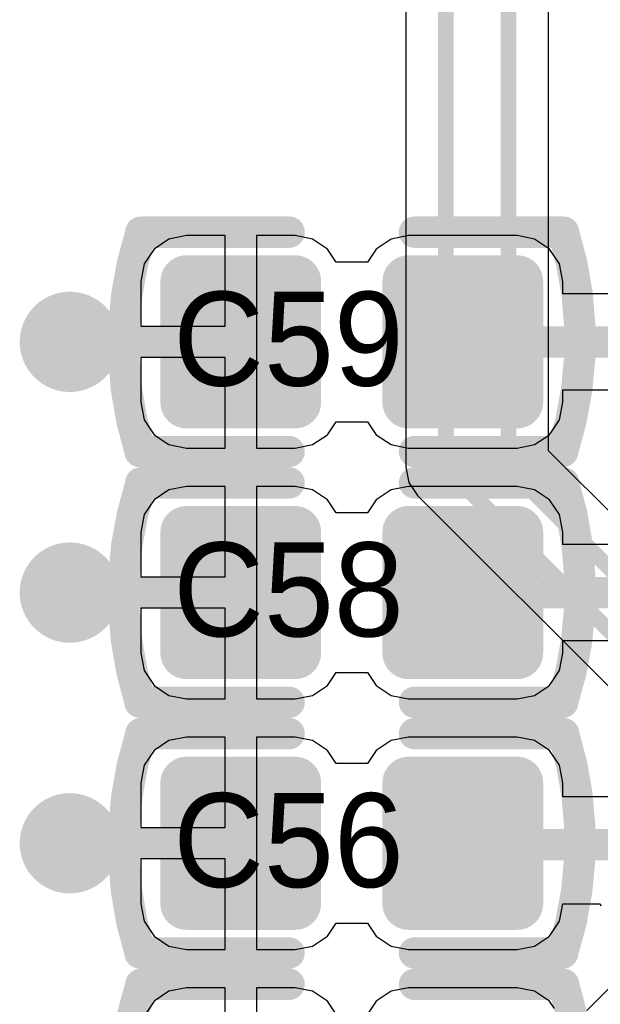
# Model space of a CAD drawing. Header units: millimetres. Extents: x 1.4 to 10.4, y 0 to 10.9.
# Tile 47 of 177: x 4.464 to 4.649, y 3.404 to 3.718. Entities that reach past the tile are written whole.
import ezdxf

# ---------------------------------------------------------------- set-up
doc = ezdxf.new("R2010")
doc.units = ezdxf.units.MM
doc.header["$MEASUREMENT"] = 0
for name, color, linetype in [('BottomLayer', 5, 'Continuous'), ('DrillDrawing', 1, 'Continuous'), ('DrillGuide', 244, 'Continuous'), ('InternalPlane2', 16, 'Continuous'), ('Mechanical31', 56, 'Continuous'), ('MultiLayer', 9, 'Continuous'), ('TopLayer', 1, 'Continuous'), ('TopOverlay', 2, 'Continuous'), ('TopPaste', 8, 'Continuous'), ('TopSolder', 216, 'Continuous')]:
    doc.layers.add(name, color=color, linetype=linetype)

msp = doc.modelspace()

# ---------------------------------------------------------------- linework, layer by layer
at = {"layer": 'BottomLayer'}
for p, q in [((4.58726, 3.86946), (4.58726, 3.575)), ((4.63274, 3.58028), (4.63274, 3.84946)), ((4.69528, 3.51774), (4.63274, 3.58028)), ((4.58726, 3.575), (4.58725, 3.575)), ((4.58725, 3.575), (4.58726, 3.575)), ((4.58726, 3.575), (4.58823, 3.57012)), ((4.58823, 3.57012), (4.59099, 3.56599)), ((4.59099, 3.56599), (4.65726, 3.49972))]:
    msp.add_line(p, q, dxfattribs=at)
at = {"layer": 'BottomLayer', "const_width": 0.005}
for points in [[(4.6, 3.575), (4.6, 3.885)], [(4.62, 3.575), (4.62, 3.865)], [(4.6, 3.575), (4.67, 3.505)], [(4.62, 3.575), (4.69, 3.505)]]:
    msp.add_lwpolyline(points, dxfattribs=at)
at = {"layer": 'BottomLayer'}
for points, const_width in [([(4.474, 3.615, 1), (4.486, 3.615, 1)], 0.012), ([(4.59875, 3.575, 1), (4.60125, 3.575, 1)], 0.0025), ([(4.59875, 3.575, 1), (4.60125, 3.575, 1)], 0.0025), ([(4.61875, 3.575, 1), (4.62125, 3.575, 1)], 0.0025), ([(4.61875, 3.575, 1), (4.62125, 3.575, 1)], 0.0025), ([(4.474, 3.535, 1), (4.486, 3.535, 1)], 0.012), ([(4.474, 3.455, 1), (4.486, 3.455, 1)], 0.012)]:
    msp.add_lwpolyline(points, format="xyb", close=True, dxfattribs=dict(at, const_width=const_width))
at = {"layer": 'DrillDrawing', "const_width": 0.006}
for points in [[(4.477, 3.615, 1), (4.483, 3.615, 1)], [(4.477, 3.535, 1), (4.483, 3.535, 1)], [(4.477, 3.455, 1), (4.483, 3.455, 1)]]:
    msp.add_lwpolyline(points, format="xyb", close=True, dxfattribs=at)
at = {"layer": 'DrillGuide', "const_width": 0.006}
for points in [[(4.477, 3.615, 1), (4.483, 3.615, 1)], [(4.477, 3.535, 1), (4.483, 3.535, 1)], [(4.477, 3.455, 1), (4.483, 3.455, 1)]]:
    msp.add_lwpolyline(points, format="xyb", close=True, dxfattribs=at)
at = {"layer": 'InternalPlane2', "const_width": 0.016}
for points in [[(4.472, 3.615, 1), (4.488, 3.615, 1)], [(4.472, 3.535, 1), (4.488, 3.535, 1)], [(4.472, 3.455, 1), (4.488, 3.455, 1)]]:
    msp.add_lwpolyline(points, format="xyb", close=True, dxfattribs=at)
at = {"layer": 'MultiLayer', "const_width": 0.012}
for points in [[(4.474, 3.615, 1), (4.486, 3.615, 1)], [(4.474, 3.535, 1), (4.486, 3.535, 1)], [(4.474, 3.455, 1), (4.486, 3.455, 1)]]:
    msp.add_lwpolyline(points, format="xyb", close=True, dxfattribs=at)
at = {"layer": 'TopLayer'}
for p, q in [((4.51165, 3.64779), (4.50691, 3.64462)), ((4.51724, 3.6489), (4.51165, 3.64779)), ((4.52957, 3.6489), (4.51724, 3.6489)), ((4.52957, 3.62), (4.52957, 3.6489)), ((4.55189, 3.6489), (4.53957, 3.6489)), ((4.53957, 3.6489), (4.53957, 3.615)), ((4.55748, 3.64779), (4.55189, 3.6489)), ((4.56222, 3.64462), (4.55748, 3.64779)), ((4.58252, 3.64779), (4.57778, 3.64462)), ((4.58811, 3.6489), (4.58252, 3.64779)), ((4.62276, 3.6489), (4.58811, 3.6489)), ((4.62835, 3.64779), (4.62276, 3.6489)), ((4.63309, 3.64462), (4.62835, 3.64779)), ((4.50691, 3.64462), (4.50374, 3.63988)), ((4.565, 3.64047), (4.56222, 3.64462)), ((4.57778, 3.64462), (4.575, 3.64047)), ((4.63626, 3.63988), (4.63309, 3.64462)), ((4.50374, 3.63988), (4.50263, 3.63429)), ((4.575, 3.64047), (4.565, 3.64047)), ((4.63737, 3.63429), (4.63626, 3.63988)), ((4.50263, 3.63429), (4.50263, 3.62)), ((4.63737, 3.63029), (4.63737, 3.63429)), ((4.66465, 3.63029), (4.63737, 3.63029)), ((4.50263, 3.62), (4.52957, 3.62)), ((4.53957, 3.615), (4.53957, 3.5811)), ((4.52957, 3.61), (4.50263, 3.61)), ((4.50263, 3.61), (4.50263, 3.59571)), ((4.52957, 3.5811), (4.52957, 3.61)), ((4.63737, 3.59571), (4.63737, 3.59971)), ((4.63737, 3.59971), (4.66202, 3.59971)), ((4.50263, 3.59571), (4.50374, 3.59012)), ((4.63626, 3.59012), (4.63737, 3.59571)), ((4.50374, 3.59012), (4.50691, 3.58538)), ((4.56222, 3.58538), (4.565, 3.58953)), ((4.565, 3.58953), (4.575, 3.58953)), ((4.575, 3.58953), (4.57778, 3.58538)), ((4.63309, 3.58538), (4.63626, 3.59012)), ((4.50691, 3.58538), (4.51165, 3.58221)), ((4.55748, 3.58221), (4.56222, 3.58538)), ((4.57778, 3.58538), (4.58252, 3.58221)), ((4.62835, 3.58221), (4.63309, 3.58538)), ((4.51165, 3.58221), (4.51724, 3.5811)), ((4.55189, 3.5811), (4.55748, 3.58221)), ((4.58252, 3.58221), (4.58811, 3.5811)), ((4.62276, 3.5811), (4.62835, 3.58221)), ((4.51724, 3.5811), (4.52957, 3.5811)), ((4.53957, 3.5811), (4.55189, 3.5811)), ((4.58811, 3.5811), (4.62276, 3.5811)), ((4.51165, 3.56779), (4.50691, 3.56462)), ((4.51724, 3.5689), (4.51165, 3.56779)), ((4.52957, 3.5689), (4.51724, 3.5689)), ((4.52957, 3.54), (4.52957, 3.5689)), ((4.55189, 3.5689), (4.53957, 3.5689)), ((4.53957, 3.5689), (4.53957, 3.535)), ((4.55748, 3.56779), (4.55189, 3.5689)), ((4.56222, 3.56462), (4.55748, 3.56779)), ((4.58252, 3.56779), (4.57778, 3.56462)), ((4.58811, 3.5689), (4.58252, 3.56779)), ((4.62276, 3.5689), (4.58811, 3.5689)), ((4.62835, 3.56779), (4.62276, 3.5689)), ((4.63309, 3.56462), (4.62835, 3.56779)), ((4.50691, 3.56462), (4.50374, 3.55988)), ((4.565, 3.56047), (4.56222, 3.56462)), ((4.57778, 3.56462), (4.575, 3.56047)), ((4.63626, 3.55988), (4.63309, 3.56462)), ((4.50374, 3.55988), (4.50263, 3.55429)), ((4.575, 3.56047), (4.565, 3.56047)), ((4.63737, 3.55429), (4.63626, 3.55988)), ((4.50263, 3.55429), (4.50263, 3.54)), ((4.63737, 3.55029), (4.63737, 3.55429)), ((4.66202, 3.55029), (4.63737, 3.55029)), ((4.50263, 3.54), (4.52957, 3.54)), ((4.53957, 3.535), (4.53957, 3.5011)), ((4.52957, 3.53), (4.50263, 3.53)), ((4.50263, 3.53), (4.50263, 3.51571)), ((4.52957, 3.5011), (4.52957, 3.53)), ((4.63737, 3.51571), (4.63737, 3.51971)), ((4.63737, 3.51971), (4.66465, 3.51971)), ((4.50263, 3.51571), (4.50374, 3.51012)), ((4.63626, 3.51012), (4.63737, 3.51571)), ((4.50374, 3.51012), (4.50691, 3.50538)), ((4.56222, 3.50538), (4.565, 3.50953)), ((4.565, 3.50953), (4.575, 3.50953)), ((4.575, 3.50953), (4.57778, 3.50538)), ((4.63309, 3.50538), (4.63626, 3.51012)), ((4.50691, 3.50538), (4.51165, 3.50221)), ((4.55748, 3.50221), (4.56222, 3.50538)), ((4.57778, 3.50538), (4.58252, 3.50221)), ((4.62835, 3.50221), (4.63309, 3.50538)), ((4.51165, 3.50221), (4.51724, 3.5011)), ((4.51724, 3.5011), (4.52957, 3.5011)), ((4.53957, 3.5011), (4.55189, 3.5011)), ((4.55189, 3.5011), (4.55748, 3.50221)), ((4.58252, 3.50221), (4.58811, 3.5011)), ((4.58811, 3.5011), (4.62276, 3.5011)), ((4.62276, 3.5011), (4.62835, 3.50221)), ((4.51165, 3.48779), (4.50691, 3.48462)), ((4.51724, 3.4889), (4.51165, 3.48779)), ((4.52957, 3.4889), (4.51724, 3.4889)), ((4.52957, 3.46), (4.52957, 3.4889)), ((4.55189, 3.4889), (4.53957, 3.4889)), ((4.53957, 3.4889), (4.53957, 3.455)), ((4.55748, 3.48779), (4.55189, 3.4889)), ((4.56222, 3.48462), (4.55748, 3.48779)), ((4.58252, 3.48779), (4.57778, 3.48462)), ((4.58811, 3.4889), (4.58252, 3.48779)), ((4.62276, 3.4889), (4.58811, 3.4889)), ((4.62835, 3.48779), (4.62276, 3.4889)), ((4.63309, 3.48462), (4.62835, 3.48779)), ((4.50691, 3.48462), (4.50374, 3.47988)), ((4.565, 3.48047), (4.56222, 3.48462)), ((4.57778, 3.48462), (4.575, 3.48047)), ((4.63626, 3.47988), (4.63309, 3.48462)), ((4.50374, 3.47988), (4.50263, 3.47429)), ((4.575, 3.48047), (4.565, 3.48047)), ((4.63737, 3.47429), (4.63626, 3.47988)), ((4.50263, 3.47429), (4.50263, 3.46)), ((4.63737, 3.46982), (4.63737, 3.47429)), ((4.70028, 3.46982), (4.63737, 3.46982)), ((4.50263, 3.46), (4.52957, 3.46)), ((4.53957, 3.455), (4.53957, 3.4211)), ((4.52957, 3.45), (4.50263, 3.45)), ((4.50263, 3.45), (4.50263, 3.43571)), ((4.52957, 3.4211), (4.52957, 3.45)), ((4.50263, 3.43571), (4.50374, 3.43012)), ((4.63626, 3.43012), (4.63736, 3.43567)), ((4.63736, 3.43567), (4.6375, 3.43571)), ((4.6375, 3.43571), (4.64903, 3.43571)), ((4.64903, 3.43571), (4.64961, 3.435)), ((4.50374, 3.43012), (4.50691, 3.42538)), ((4.56222, 3.42538), (4.565, 3.42953)), ((4.565, 3.42953), (4.575, 3.42953)), ((4.575, 3.42953), (4.57778, 3.42538)), ((4.63309, 3.42538), (4.63626, 3.43012)), ((4.50691, 3.42538), (4.51165, 3.42221)), ((4.55748, 3.42221), (4.56222, 3.42538)), ((4.57778, 3.42538), (4.58252, 3.42221)), ((4.62835, 3.42221), (4.63309, 3.42538)), ((4.51165, 3.42221), (4.51724, 3.4211)), ((4.55189, 3.4211), (4.55748, 3.42221)), ((4.58252, 3.42221), (4.58811, 3.4211)), ((4.62276, 3.4211), (4.62835, 3.42221)), ((4.51724, 3.4211), (4.52957, 3.4211)), ((4.53957, 3.4211), (4.55189, 3.4211)), ((4.58811, 3.4211), (4.62276, 3.4211)), ((4.65633, 3.41296), (4.64499, 3.40162)), ((4.51724, 3.4089), (4.51165, 3.40779)), ((4.52957, 3.4089), (4.51724, 3.4089)), ((4.52957, 3.38), (4.52957, 3.4089)), ((4.55189, 3.4089), (4.53957, 3.4089)), ((4.53957, 3.4089), (4.53957, 3.375)), ((4.55748, 3.40779), (4.55189, 3.4089)), ((4.58811, 3.4089), (4.58252, 3.40779)), ((4.62276, 3.4089), (4.58811, 3.4089)), ((4.62835, 3.40779), (4.62276, 3.4089)), ((4.51165, 3.40779), (4.50691, 3.40462)), ((4.56222, 3.40462), (4.55748, 3.40779)), ((4.58252, 3.40779), (4.57778, 3.40462)), ((4.63309, 3.40462), (4.62835, 3.40779)), ((4.50691, 3.40462), (4.50374, 3.39988)), ((4.565, 3.40047), (4.56222, 3.40462)), ((4.57778, 3.40462), (4.575, 3.40047)), ((4.63468, 3.40224), (4.63309, 3.40462))]:
    msp.add_line(p, q, dxfattribs=at)
for points, const_width in [([(4.51508, 3.63429, 1), (4.51941, 3.63429, 1)], 0.00433), ([(4.54972, 3.63429, 1), (4.55405, 3.63429, 1)], 0.00433), ([(4.58594, 3.63429, 1), (4.59028, 3.63429, 1)], 0.00433), ([(4.62059, 3.63429, 1), (4.62492, 3.63429, 1)], 0.00433), ([(4.474, 3.615, 1), (4.486, 3.615, 1)], 0.012), ([(4.4775, 3.615, 1), (4.4825, 3.615, 1)], 0.005), ([(4.53207, 3.615, 1), (4.53707, 3.615, 1)], 0.005), ([(4.60293, 3.615, 1), (4.60793, 3.615, 1)], 0.005), ([(4.51508, 3.59571, 1), (4.51941, 3.59571, 1)], 0.00433), ([(4.54972, 3.59571, 1), (4.55405, 3.59571, 1)], 0.00433), ([(4.58594, 3.59571, 1), (4.59028, 3.59571, 1)], 0.00433), ([(4.62059, 3.59571, 1), (4.62492, 3.59571, 1)], 0.00433), ([(4.51508, 3.55429, 1), (4.51941, 3.55429, 1)], 0.00433), ([(4.54972, 3.55429, 1), (4.55405, 3.55429, 1)], 0.00433), ([(4.58594, 3.55429, 1), (4.59028, 3.55429, 1)], 0.00433), ([(4.62059, 3.55429, 1), (4.62492, 3.55429, 1)], 0.00433), ([(4.474, 3.535, 1), (4.486, 3.535, 1)], 0.012), ([(4.4775, 3.535, 1), (4.4825, 3.535, 1)], 0.005), ([(4.53207, 3.535, 1), (4.53707, 3.535, 1)], 0.005), ([(4.60293, 3.535, 1), (4.60793, 3.535, 1)], 0.005), ([(4.51508, 3.51571, 1), (4.51941, 3.51571, 1)], 0.00433), ([(4.54972, 3.51571, 1), (4.55405, 3.51571, 1)], 0.00433), ([(4.58594, 3.51571, 1), (4.59028, 3.51571, 1)], 0.00433), ([(4.62059, 3.51571, 1), (4.62492, 3.51571, 1)], 0.00433), ([(4.51508, 3.47429, 1), (4.51941, 3.47429, 1)], 0.00433), ([(4.54972, 3.47429, 1), (4.55405, 3.47429, 1)], 0.00433), ([(4.58594, 3.47429, 1), (4.59028, 3.47429, 1)], 0.00433), ([(4.62059, 3.47429, 1), (4.62492, 3.47429, 1)], 0.00433), ([(4.474, 3.455, 1), (4.486, 3.455, 1)], 0.012), ([(4.4775, 3.455, 1), (4.4825, 3.455, 1)], 0.005), ([(4.53207, 3.455, 1), (4.53707, 3.455, 1)], 0.005), ([(4.60293, 3.455, 1), (4.60793, 3.455, 1)], 0.005), ([(4.60341, 3.45453, 1), (4.60841, 3.45453, 1)], 0.005), ([(4.60341, 3.45453, 1), (4.60841, 3.45453, 1)], 0.005), ([(4.51508, 3.43571, 1), (4.51941, 3.43571, 1)], 0.00433), ([(4.54972, 3.43571, 1), (4.55405, 3.43571, 1)], 0.00433), ([(4.58594, 3.43571, 1), (4.59028, 3.43571, 1)], 0.00433), ([(4.62059, 3.43571, 1), (4.62492, 3.43571, 1)], 0.00433)]:
    msp.add_lwpolyline(points, format="xyb", close=True, dxfattribs=dict(at, const_width=const_width))
at = {"layer": 'TopLayer', "const_width": 0.01}
for points in [[(4.48, 3.615), (4.53457, 3.615)], [(4.60543, 3.615), (4.68346, 3.615)], [(4.48, 3.535), (4.53457, 3.535)], [(4.60543, 3.535), (4.68346, 3.535)], [(4.48, 3.455), (4.53457, 3.455)], [(4.60543, 3.455), (4.60591, 3.45453)], [(4.60591, 3.45453), (4.72047, 3.45453)]]:
    msp.add_lwpolyline(points, dxfattribs=at)
at = {"layer": 'TopLayer'}
for points in [[(4.51724, 3.59138), (4.55189, 3.59138), (4.51724, 3.63862), (4.55189, 3.63862)], [(4.58811, 3.59138), (4.62276, 3.59138), (4.58811, 3.63862), (4.62276, 3.63862)], [(4.51291, 3.59571), (4.55622, 3.59571), (4.51291, 3.63429), (4.55622, 3.63429)], [(4.58378, 3.59571), (4.62709, 3.59571), (4.58378, 3.63429), (4.62709, 3.63429)], [(4.51724, 3.51138), (4.55189, 3.51138), (4.51724, 3.55862), (4.55189, 3.55862)], [(4.58811, 3.51138), (4.62276, 3.51138), (4.58811, 3.55862), (4.62276, 3.55862)], [(4.51291, 3.51571), (4.55622, 3.51571), (4.51291, 3.55429), (4.55622, 3.55429)], [(4.58378, 3.51571), (4.62709, 3.51571), (4.58378, 3.55429), (4.62709, 3.55429)], [(4.51724, 3.43138), (4.55189, 3.43138), (4.51724, 3.47862), (4.55189, 3.47862)], [(4.58811, 3.43138), (4.62276, 3.43138), (4.58811, 3.47862), (4.62276, 3.47862)], [(4.51291, 3.43571), (4.55622, 3.43571), (4.51291, 3.47429), (4.55622, 3.47429)], [(4.58378, 3.43571), (4.62709, 3.43571), (4.58378, 3.47429), (4.62709, 3.47429)]]:
    msp.add_solid(points, dxfattribs=at)
at = {"layer": 'TopOverlay', "const_width": 0.01}
for points in [[(4.5024, 3.58015, -0.154963), (4.50267, 3.64976)], [(4.6376, 3.64985, -0.154963), (4.63733, 3.58024)], [(4.5024, 3.50015, -0.154963), (4.50267, 3.56976)], [(4.6376, 3.56985, -0.154963), (4.63733, 3.50024)], [(4.5024, 3.42015, -0.154963), (4.50267, 3.48976)], [(4.6376, 3.48985, -0.154963), (4.63733, 3.42024)], [(4.5024, 3.34015, -0.154963), (4.50267, 3.40976)], [(4.6376, 3.40985, -0.154963), (4.63733, 3.34024)]]:
    msp.add_lwpolyline(points, format="xyb", dxfattribs=at)
for points in [[(4.50267, 3.65), (4.55, 3.65)], [(4.59, 3.65), (4.6376, 3.65)], [(4.5024, 3.58), (4.55, 3.58)], [(4.59, 3.58), (4.63733, 3.58)], [(4.50267, 3.57), (4.55, 3.57)], [(4.59, 3.57), (4.6376, 3.57)], [(4.5024, 3.5), (4.55, 3.5)], [(4.59, 3.5), (4.63733, 3.5)], [(4.50267, 3.49), (4.55, 3.49)], [(4.59, 3.49), (4.6376, 3.49)], [(4.5024, 3.42), (4.55, 3.42)], [(4.59, 3.42), (4.63733, 3.42)], [(4.50267, 3.41), (4.55, 3.41)], [(4.59, 3.41), (4.6376, 3.41)]]:
    msp.add_lwpolyline(points, dxfattribs=at)
at = {"layer": 'TopOverlay', "const_width": 0.005}
for points in [[(4.50017, 3.65, 1), (4.50517, 3.65, 1)], [(4.50017, 3.64976, 1), (4.50517, 3.64976, 1)], [(4.5475, 3.65, 1), (4.5525, 3.65, 1)], [(4.5875, 3.65, 1), (4.5925, 3.65, 1)], [(4.6351, 3.65, 1), (4.6401, 3.65, 1)], [(4.6351, 3.64985, 1), (4.6401, 3.64985, 1)], [(4.4999, 3.58015, 1), (4.5049, 3.58015, 1)], [(4.4999, 3.58, 1), (4.5049, 3.58, 1)], [(4.5475, 3.58, 1), (4.5525, 3.58, 1)], [(4.5875, 3.58, 1), (4.5925, 3.58, 1)], [(4.63483, 3.58024, 1), (4.63983, 3.58024, 1)], [(4.63483, 3.58, 1), (4.63983, 3.58, 1)], [(4.50017, 3.57, 1), (4.50517, 3.57, 1)], [(4.50017, 3.56976, 1), (4.50517, 3.56976, 1)], [(4.5475, 3.57, 1), (4.5525, 3.57, 1)], [(4.5875, 3.57, 1), (4.5925, 3.57, 1)], [(4.6351, 3.57, 1), (4.6401, 3.57, 1)], [(4.6351, 3.56985, 1), (4.6401, 3.56985, 1)], [(4.4999, 3.50015, 1), (4.5049, 3.50015, 1)], [(4.4999, 3.5, 1), (4.5049, 3.5, 1)], [(4.5475, 3.5, 1), (4.5525, 3.5, 1)], [(4.5875, 3.5, 1), (4.5925, 3.5, 1)], [(4.63483, 3.50024, 1), (4.63983, 3.50024, 1)], [(4.63483, 3.5, 1), (4.63983, 3.5, 1)], [(4.50017, 3.49, 1), (4.50517, 3.49, 1)], [(4.50017, 3.48976, 1), (4.50517, 3.48976, 1)], [(4.5475, 3.49, 1), (4.5525, 3.49, 1)], [(4.5875, 3.49, 1), (4.5925, 3.49, 1)], [(4.6351, 3.49, 1), (4.6401, 3.49, 1)], [(4.6351, 3.48985, 1), (4.6401, 3.48985, 1)], [(4.4999, 3.42015, 1), (4.5049, 3.42015, 1)], [(4.4999, 3.42, 1), (4.5049, 3.42, 1)], [(4.5475, 3.42, 1), (4.5525, 3.42, 1)], [(4.5875, 3.42, 1), (4.5925, 3.42, 1)], [(4.63483, 3.42024, 1), (4.63983, 3.42024, 1)], [(4.63483, 3.42, 1), (4.63983, 3.42, 1)], [(4.50017, 3.41, 1), (4.50517, 3.41, 1)], [(4.50017, 3.40976, 1), (4.50517, 3.40976, 1)], [(4.5475, 3.41, 1), (4.5525, 3.41, 1)], [(4.5875, 3.41, 1), (4.5925, 3.41, 1)], [(4.6351, 3.41, 1), (4.6401, 3.41, 1)], [(4.6351, 3.40985, 1), (4.6401, 3.40985, 1)]]:
    msp.add_lwpolyline(points, format="xyb", close=True, dxfattribs=at)
at = {"layer": 'TopPaste', "const_width": 0.00433}
for points in [[(4.51508, 3.63429, 1), (4.51941, 3.63429, 1)], [(4.54972, 3.63429, 1), (4.55405, 3.63429, 1)], [(4.58594, 3.63429, 1), (4.59028, 3.63429, 1)], [(4.62059, 3.63429, 1), (4.62492, 3.63429, 1)], [(4.51508, 3.59571, 1), (4.51941, 3.59571, 1)], [(4.54972, 3.59571, 1), (4.55405, 3.59571, 1)], [(4.58594, 3.59571, 1), (4.59028, 3.59571, 1)], [(4.62059, 3.59571, 1), (4.62492, 3.59571, 1)], [(4.51508, 3.55429, 1), (4.51941, 3.55429, 1)], [(4.54972, 3.55429, 1), (4.55405, 3.55429, 1)], [(4.58594, 3.55429, 1), (4.59028, 3.55429, 1)], [(4.62059, 3.55429, 1), (4.62492, 3.55429, 1)], [(4.51508, 3.51571, 1), (4.51941, 3.51571, 1)], [(4.54972, 3.51571, 1), (4.55405, 3.51571, 1)], [(4.58594, 3.51571, 1), (4.59028, 3.51571, 1)], [(4.62059, 3.51571, 1), (4.62492, 3.51571, 1)], [(4.51508, 3.47429, 1), (4.51941, 3.47429, 1)], [(4.54972, 3.47429, 1), (4.55405, 3.47429, 1)], [(4.58594, 3.47429, 1), (4.59028, 3.47429, 1)], [(4.62059, 3.47429, 1), (4.62492, 3.47429, 1)], [(4.51508, 3.43571, 1), (4.51941, 3.43571, 1)], [(4.54972, 3.43571, 1), (4.55405, 3.43571, 1)], [(4.58594, 3.43571, 1), (4.59028, 3.43571, 1)], [(4.62059, 3.43571, 1), (4.62492, 3.43571, 1)]]:
    msp.add_lwpolyline(points, format="xyb", close=True, dxfattribs=at)
at = {"layer": 'TopPaste'}
for points in [[(4.51724, 3.59138), (4.55189, 3.59138), (4.51724, 3.63862), (4.55189, 3.63862)], [(4.58811, 3.59138), (4.62276, 3.59138), (4.58811, 3.63862), (4.62276, 3.63862)], [(4.51291, 3.59571), (4.55622, 3.59571), (4.51291, 3.63429), (4.55622, 3.63429)], [(4.58378, 3.59571), (4.62709, 3.59571), (4.58378, 3.63429), (4.62709, 3.63429)], [(4.51724, 3.51138), (4.55189, 3.51138), (4.51724, 3.55862), (4.55189, 3.55862)], [(4.58811, 3.51138), (4.62276, 3.51138), (4.58811, 3.55862), (4.62276, 3.55862)], [(4.51291, 3.51571), (4.55622, 3.51571), (4.51291, 3.55429), (4.55622, 3.55429)], [(4.58378, 3.51571), (4.62709, 3.51571), (4.58378, 3.55429), (4.62709, 3.55429)], [(4.51724, 3.43138), (4.55189, 3.43138), (4.51724, 3.47862), (4.55189, 3.47862)], [(4.58811, 3.43138), (4.62276, 3.43138), (4.58811, 3.47862), (4.62276, 3.47862)], [(4.51291, 3.43571), (4.55622, 3.43571), (4.51291, 3.47429), (4.55622, 3.47429)], [(4.58378, 3.43571), (4.62709, 3.43571), (4.58378, 3.47429), (4.62709, 3.47429)]]:
    msp.add_solid(points, dxfattribs=at)
at = {"layer": 'TopSolder', "const_width": 0.00833}
for points in [[(4.51308, 3.63429, 1), (4.52141, 3.63429, 1)], [(4.54772, 3.63429, 1), (4.55605, 3.63429, 1)], [(4.58394, 3.63429, 1), (4.59228, 3.63429, 1)], [(4.61859, 3.63429, 1), (4.62692, 3.63429, 1)], [(4.51308, 3.59571, 1), (4.52141, 3.59571, 1)], [(4.54772, 3.59571, 1), (4.55605, 3.59571, 1)], [(4.58394, 3.59571, 1), (4.59228, 3.59571, 1)], [(4.61859, 3.59571, 1), (4.62692, 3.59571, 1)], [(4.51308, 3.55429, 1), (4.52141, 3.55429, 1)], [(4.54772, 3.55429, 1), (4.55605, 3.55429, 1)], [(4.58394, 3.55429, 1), (4.59228, 3.55429, 1)], [(4.61859, 3.55429, 1), (4.62692, 3.55429, 1)], [(4.51308, 3.51571, 1), (4.52141, 3.51571, 1)], [(4.54772, 3.51571, 1), (4.55605, 3.51571, 1)], [(4.58394, 3.51571, 1), (4.59228, 3.51571, 1)], [(4.61859, 3.51571, 1), (4.62692, 3.51571, 1)], [(4.51308, 3.47429, 1), (4.52141, 3.47429, 1)], [(4.54772, 3.47429, 1), (4.55605, 3.47429, 1)], [(4.58394, 3.47429, 1), (4.59228, 3.47429, 1)], [(4.61859, 3.47429, 1), (4.62692, 3.47429, 1)], [(4.51308, 3.43571, 1), (4.52141, 3.43571, 1)], [(4.54772, 3.43571, 1), (4.55605, 3.43571, 1)], [(4.58394, 3.43571, 1), (4.59228, 3.43571, 1)], [(4.61859, 3.43571, 1), (4.62692, 3.43571, 1)]]:
    msp.add_lwpolyline(points, format="xyb", close=True, dxfattribs=at)
at = {"layer": 'TopSolder'}
for points in [[(4.51724, 3.58738), (4.55189, 3.58738), (4.51724, 3.64262), (4.55189, 3.64262)], [(4.58811, 3.58738), (4.62276, 3.58738), (4.58811, 3.64262), (4.62276, 3.64262)], [(4.50891, 3.59571), (4.56022, 3.59571), (4.50891, 3.63429), (4.56022, 3.63429)], [(4.57978, 3.59571), (4.63109, 3.59571), (4.57978, 3.63429), (4.63109, 3.63429)], [(4.51724, 3.50738), (4.55189, 3.50738), (4.51724, 3.56262), (4.55189, 3.56262)], [(4.58811, 3.50738), (4.62276, 3.50738), (4.58811, 3.56262), (4.62276, 3.56262)], [(4.50891, 3.51571), (4.56022, 3.51571), (4.50891, 3.55429), (4.56022, 3.55429)], [(4.57978, 3.51571), (4.63109, 3.51571), (4.57978, 3.55429), (4.63109, 3.55429)], [(4.51724, 3.42738), (4.55189, 3.42738), (4.51724, 3.48262), (4.55189, 3.48262)], [(4.58811, 3.42738), (4.62276, 3.42738), (4.58811, 3.48262), (4.62276, 3.48262)], [(4.50891, 3.43571), (4.56022, 3.43571), (4.50891, 3.47429), (4.56022, 3.47429)], [(4.57978, 3.43571), (4.63109, 3.43571), (4.57978, 3.47429), (4.63109, 3.47429)]]:
    msp.add_solid(points, dxfattribs=at)

# ---------------------------------------------------------------- texts
at = {"layer": 'Mechanical31'}
for s, p in [('C59', (4.513, 3.601)), ('C58', (4.513, 3.521)), ('C56', (4.513, 3.441))]:
    msp.add_text(s, height=0.03, rotation=360, dxfattribs=at).set_placement(p)

doc.saveas('drawing.dxf')
